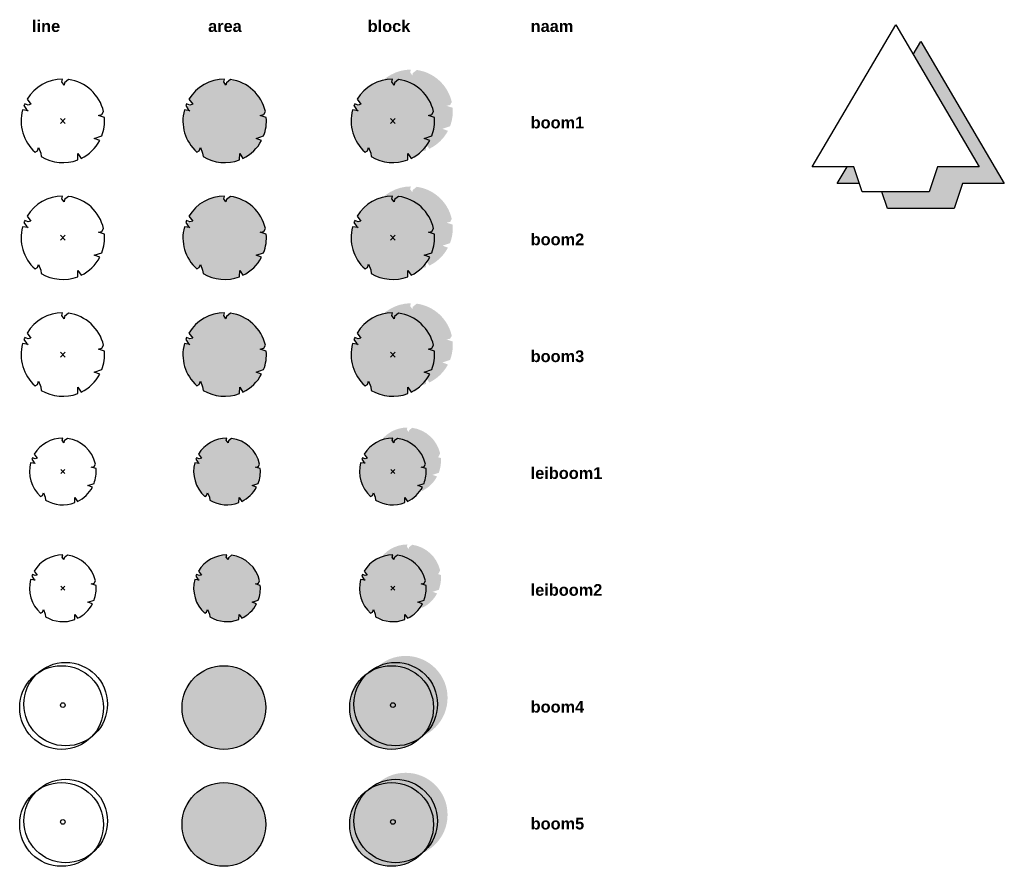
# Model space of a CAD drawing. Header units: metres. Extents: x 169758 to 173903, y 405444 to 407160.
# Tile 11 of 13: x 171422 to 171481, y 405570 to 405621. Entities that reach past the tile are written whole.
import ezdxf

# ---------------------------------------------------------------- set-up
doc = ezdxf.new("R2010")
doc.units = ezdxf.units.M
doc.header["$MEASUREMENT"] = 0
doc.layers.add('BRO ALG G legenda', color=7, linetype='Continuous')
for name, color, linetype, true_color in [('BRO ALG G te rooien danwel te verplanten boom cat.1', 7, 'Continuous', 0xed1f24), ('BRO ALG G te rooien danwel te verplanten boom cat.1.2', 7, 'Continuous', 0xf27172), ('BRO ALG G te rooien danwel te verplanten boom cat.1.3', 7, 'Continuous', 0x991b1e), ('BRO ALG G te rooien danwel te verplanten boom cat.2', 7, 'Continuous', 0xed1f24), ('BRO ALG G te rooien danwel te verplanten boom cat.2.2', 7, 'Continuous', 0xf27172), ('BRO ALG G te rooien danwel te verplanten boom cat.3', 7, 'Continuous', 0xed1f24), ('BRO ALG G te rooien danwel te verplanten boom cat.3.2', 7, 'Continuous', 0xf27172)]:
    doc.layers.add(name, color=color, linetype=linetype, true_color=true_color)
doc.styles.get("Standard").update_dxf_attribs({"font": 'arial.ttf'})

# ---------------------------------------------------------------- blocks, each defined once
blk = doc.blocks.new('boom1')
at = {"true_color": 0x939598, "transparency": 33554508}
h = blk.add_hatch(color=252, dxfattribs=at)
h.dxf.hatch_style = 1
h.paths.add_polyline_path([(3.218, 0.902), (3.432, 0.951), (3.527, 1.129, 0.311933), (1.432, 3.051), (1.195, 2.862), (1.165, 2.721), (1.035, 2.912), (1.077, 3.074, 0.261462), (-1.051, 1.866), (-0.824, 1.568), (-0.992, 1.52), (-1.191, 1.599, 0.012054), (-1.238, 1.488), (-1.089, 1.264), (-0.988, 1.18), (-1.323, 1.23, 0.284439), (-0.573, -1.293), (-0.438, -1.217), (-0.362, -1.019), (-0.234, -1.359), (-0.2, -1.568, 0.230282), (1.979, -1.762), (1.987, -1.382), (2.184, -1.673, 0.158791), (3.298, -0.597), (2.97, -0.473), (3.423, -0.323, 0.113539), (3.58, 0.787)])
at = {"true_color": 0xed1f24, "transparency": 33554508}
h = blk.add_hatch(color=240, dxfattribs=at)
h.dxf.hatch_style = 1
h.paths.add_polyline_path([(2.129, 0.327), (2.342, 0.377), (2.438, 0.555, 0.311933), (0.343, 2.476), (0.106, 2.288), (0.076, 2.147), (-0.054, 2.338), (-0.012, 2.5, 0.261462), (-2.14, 1.292), (-1.913, 0.993), (-2.081, 0.946), (-2.281, 1.024, 0.012054), (-2.327, 0.913), (-2.178, 0.689), (-2.077, 0.606), (-2.413, 0.655, 0.284439), (-1.663, -1.867), (-1.527, -1.791), (-1.451, -1.593), (-1.323, -1.933), (-1.289, -2.142, 0.230282), (0.889, -2.336), (0.898, -1.956), (1.094, -2.248, 0.158791), (2.208, -1.172), (1.881, -1.048), (2.333, -0.897, 0.113539), (2.491, 0.212)])
at = {"color": 240, "true_color": 0xed1f24}
blk.add_lwpolyline([(2.333, -0.897, 0.113539), (2.491, 0.212), (2.129, 0.327), (2.342, 0.377), (2.438, 0.555, 0.311933), (0.343, 2.476), (0.106, 2.288), (0.076, 2.147), (-0.054, 2.338), (-0.012, 2.5, 0.261462), (-2.14, 1.292), (-1.913, 0.993), (-2.081, 0.946), (-2.281, 1.024, 0.012054), (-2.327, 0.913), (-2.178, 0.689), (-2.077, 0.606), (-2.413, 0.655, 0.284439), (-1.663, -1.867), (-1.527, -1.791), (-1.451, -1.593), (-1.323, -1.933), (-1.289, -2.142, 0.230282), (0.889, -2.336), (0.898, -1.956), (1.094, -2.248, 0.158791), (2.208, -1.172), (1.881, -1.048)], format="xyb", close=True, dxfattribs=at)
for points in [[(-0.148, -0.147), (0.148, 0.147)], [(0.147, -0.148), (-0.147, 0.148)]]:
    blk.add_lwpolyline(points, dxfattribs=at)
blk = doc.blocks.new('boom2')
at = {"true_color": 0x939598, "transparency": 33554508}
h = blk.add_hatch(color=252, dxfattribs=at)
h.dxf.hatch_style = 1
h.paths.add_polyline_path([(3.218, 0.902), (3.432, 0.951), (3.527, 1.129, 0.311933), (1.432, 3.051), (1.195, 2.862), (1.165, 2.721), (1.035, 2.912), (1.077, 3.074, 0.261462), (-1.051, 1.866), (-0.824, 1.568), (-0.992, 1.52), (-1.191, 1.599, 0.012054), (-1.238, 1.488), (-1.089, 1.264), (-0.988, 1.18), (-1.323, 1.23, 0.284439), (-0.573, -1.293), (-0.438, -1.217), (-0.362, -1.019), (-0.234, -1.359), (-0.2, -1.568, 0.230282), (1.979, -1.762), (1.987, -1.382), (2.184, -1.673, 0.158791), (3.298, -0.597), (2.97, -0.473), (3.423, -0.323, 0.113539), (3.58, 0.787)])
at = {"true_color": 0xf27172, "transparency": 33554508}
h = blk.add_hatch(color=11, dxfattribs=at)
h.dxf.hatch_style = 1
h.paths.add_polyline_path([(0.898, -1.956), (1.094, -2.248, 0.158791), (2.208, -1.172), (1.881, -1.048), (2.333, -0.897, 0.113539), (2.491, 0.212), (2.129, 0.327), (2.342, 0.377), (2.438, 0.555, 0.311933), (0.343, 2.476), (0.106, 2.288), (0.076, 2.147), (-0.054, 2.338), (-0.012, 2.5, 0.261462), (-2.14, 1.292), (-1.913, 0.993), (-2.081, 0.946), (-2.281, 1.024, 0.012054), (-2.327, 0.913), (-2.178, 0.689), (-2.077, 0.606), (-2.413, 0.655, 0.284439), (-1.663, -1.867), (-1.527, -1.791), (-1.451, -1.593), (-1.323, -1.933), (-1.289, -2.142, 0.230282), (0.889, -2.336)])
at = {"color": 11, "true_color": 0xf27172}
blk.add_lwpolyline([(2.333, -0.897, 0.113539), (2.491, 0.212), (2.129, 0.327), (2.342, 0.377), (2.438, 0.555, 0.311933), (0.343, 2.476), (0.106, 2.288), (0.076, 2.147), (-0.054, 2.338), (-0.012, 2.5, 0.261462), (-2.14, 1.292), (-1.913, 0.993), (-2.081, 0.946), (-2.281, 1.024, 0.012054), (-2.327, 0.913), (-2.178, 0.689), (-2.077, 0.606), (-2.413, 0.655, 0.284439), (-1.663, -1.867), (-1.527, -1.791), (-1.451, -1.593), (-1.323, -1.933), (-1.289, -2.142, 0.230282), (0.889, -2.336), (0.898, -1.956), (1.094, -2.248, 0.158791), (2.208, -1.172), (1.881, -1.048)], format="xyb", close=True, dxfattribs=at)
for points in [[(-0.148, -0.147), (0.148, 0.147)], [(0.147, -0.148), (-0.147, 0.148)]]:
    blk.add_lwpolyline(points, dxfattribs=at)
blk = doc.blocks.new('boom3')
at = {"true_color": 0x939598, "transparency": 33554508}
h = blk.add_hatch(color=252, dxfattribs=at)
h.dxf.hatch_style = 1
h.paths.add_polyline_path([(3.218, 0.902), (3.432, 0.951), (3.527, 1.129, 0.311933), (1.432, 3.051), (1.195, 2.862), (1.165, 2.721), (1.035, 2.912), (1.077, 3.074, 0.261462), (-1.051, 1.866), (-0.824, 1.568), (-0.992, 1.52), (-1.191, 1.599, 0.012054), (-1.238, 1.488), (-1.089, 1.264), (-0.988, 1.18), (-1.323, 1.23, 0.284439), (-0.573, -1.293), (-0.438, -1.217), (-0.362, -1.019), (-0.234, -1.359), (-0.2, -1.568, 0.230282), (1.979, -1.762), (1.987, -1.382), (2.184, -1.673, 0.158791), (3.298, -0.597), (2.97, -0.473), (3.423, -0.323, 0.113539), (3.58, 0.787)])
at = {"true_color": 0x991b1e, "transparency": 33554508}
h = blk.add_hatch(color=244, dxfattribs=at)
h.dxf.hatch_style = 1
h.paths.add_polyline_path([(-1.913, 0.993), (-2.081, 0.946), (-2.281, 1.024, 0.012054), (-2.327, 0.913), (-2.178, 0.689), (-2.077, 0.606), (-2.413, 0.655, 0.284439), (-1.663, -1.867), (-1.527, -1.791), (-1.451, -1.593), (-1.323, -1.933), (-1.289, -2.142, 0.230282), (0.889, -2.336), (0.898, -1.956), (1.094, -2.248, 0.158791), (2.208, -1.172), (1.881, -1.048), (2.333, -0.897, 0.113539), (2.491, 0.212), (2.129, 0.327), (2.342, 0.377), (2.438, 0.555, 0.311933), (0.343, 2.476), (0.106, 2.288), (0.076, 2.147), (-0.054, 2.338), (-0.012, 2.5, 0.261462), (-2.14, 1.292)])
at = {"color": 244, "true_color": 0x991b1e}
blk.add_lwpolyline([(2.333, -0.897, 0.113539), (2.491, 0.212), (2.129, 0.327), (2.342, 0.377), (2.438, 0.555, 0.311933), (0.343, 2.476), (0.106, 2.288), (0.076, 2.147), (-0.054, 2.338), (-0.012, 2.5, 0.261462), (-2.14, 1.292), (-1.913, 0.993), (-2.081, 0.946), (-2.281, 1.024, 0.012054), (-2.327, 0.913), (-2.178, 0.689), (-2.077, 0.606), (-2.413, 0.655, 0.284439), (-1.663, -1.867), (-1.527, -1.791), (-1.451, -1.593), (-1.323, -1.933), (-1.289, -2.142, 0.230282), (0.889, -2.336), (0.898, -1.956), (1.094, -2.248, 0.158791), (2.208, -1.172), (1.881, -1.048)], format="xyb", close=True, dxfattribs=at)
for points in [[(-0.148, -0.147), (0.148, 0.147)], [(0.147, -0.148), (-0.147, 0.148)]]:
    blk.add_lwpolyline(points, dxfattribs=at)
blk = doc.blocks.new('leiboom1')
at = {"true_color": 0x636466, "transparency": 33554508}
h = blk.add_hatch(color=251, dxfattribs=at)
h.dxf.hatch_style = 1
h.paths.add_polyline_path([(2.747, -0.086), (2.385, -0.206), (2.647, -0.305, -0.158791), (1.756, -1.166), (1.599, -0.933), (1.592, -1.237, -0.230282), (-0.151, -1.082), (-0.178, -0.915), (-0.281, -0.643), (-0.341, -0.801), (-0.45, -0.862, -0.284439), (-1.05, 1.156), (-0.781, 1.117), (-0.862, 1.183), (-0.981, 1.363, -0.012054), (-0.944, 1.451), (-0.784, 1.389), (-0.65, 1.427), (-0.832, 1.665, -0.261462), (0.871, 2.632), (0.837, 2.502), (0.941, 2.349), (0.965, 2.462), (1.155, 2.613, -0.311933), (2.831, 1.076), (2.712, 0.853), (2.873, 0.802, -0.113539)])
at = {"true_color": 0xed1f24, "transparency": 33554508}
h = blk.add_hatch(color=240, dxfattribs=at)
h.dxf.hatch_style = 1
h.paths.add_polyline_path([(1.867, -0.718), (1.505, -0.838), (1.767, -0.937, -0.158791), (0.876, -1.798), (0.718, -1.565), (0.711, -1.869, -0.230282), (-1.031, -1.714), (-1.058, -1.547), (-1.161, -1.275), (-1.222, -1.433), (-1.33, -1.494, -0.284439), (-1.93, 0.524), (-1.662, 0.485), (-1.743, 0.551), (-1.862, 0.731, -0.012054), (-1.824, 0.819), (-1.665, 0.757), (-1.53, 0.795), (-1.712, 1.034, -0.261462), (-0.01, 2), (-0.044, 1.87), (0.061, 1.717), (0.085, 1.83), (0.274, 1.981, -0.311933), (1.95, 0.444), (1.831, 0.221), (1.993, 0.17, -0.113539)])
at = {"color": 240, "true_color": 0xed1f24}
blk.add_lwpolyline([(1.867, -0.718, 0.113539), (1.993, 0.17), (1.703, 0.262), (1.874, 0.301), (1.95, 0.444, 0.311933), (0.274, 1.981), (0.085, 1.83), (0.061, 1.717), (-0.044, 1.87), (-0.01, 2, 0.261462), (-1.712, 1.034), (-1.53, 0.795), (-1.665, 0.757), (-1.824, 0.819, 0.012054), (-1.862, 0.731), (-1.743, 0.551), (-1.662, 0.485), (-1.93, 0.524, 0.284439), (-1.33, -1.494), (-1.222, -1.433), (-1.161, -1.275), (-1.058, -1.547), (-1.031, -1.714, 0.230282), (0.711, -1.869), (0.718, -1.565), (0.876, -1.798, 0.158791), (1.767, -0.937), (1.505, -0.838)], format="xyb", close=True, dxfattribs=at)
for points in [[(-0.118, -0.117), (0.118, 0.117)], [(0.117, -0.118), (-0.117, 0.118)]]:
    blk.add_lwpolyline(points, dxfattribs=at)
blk = doc.blocks.new('leiboom2')
at = {"true_color": 0x939598, "transparency": 33554508}
h = blk.add_hatch(color=252, dxfattribs=at)
h.dxf.hatch_style = 1
h.paths.add_polyline_path([(2.748, -0.092), (2.386, -0.212), (2.648, -0.311, -0.158791), (1.757, -1.172), (1.599, -0.939), (1.592, -1.243, -0.230282), (-0.15, -1.088), (-0.177, -0.921), (-0.28, -0.648), (-0.341, -0.807), (-0.449, -0.868, -0.284439), (-1.049, 1.15), (-0.781, 1.111), (-0.862, 1.177), (-0.981, 1.357, -0.012054), (-0.943, 1.445), (-0.784, 1.383), (-0.649, 1.421), (-0.831, 1.66, -0.261462), (0.871, 2.626), (0.837, 2.496), (0.942, 2.343), (0.966, 2.456), (1.155, 2.607, -0.311933), (2.831, 1.07), (2.712, 0.847), (2.874, 0.796, -0.113539)])
at = {"true_color": 0xf27172, "transparency": 33554508}
h = blk.add_hatch(color=11, dxfattribs=at)
h.dxf.hatch_style = 1
h.paths.add_polyline_path([(1.993, 0.17), (1.703, 0.262), (1.874, 0.301), (1.95, 0.444, 0.311933), (0.274, 1.981), (0.085, 1.83), (0.061, 1.717), (-0.044, 1.87), (-0.01, 2, 0.261462), (-1.712, 1.034), (-1.53, 0.795), (-1.665, 0.757), (-1.824, 0.819, 0.012054), (-1.862, 0.731), (-1.743, 0.551), (-1.662, 0.485), (-1.93, 0.524, 0.284439), (-1.33, -1.494), (-1.222, -1.433), (-1.161, -1.275), (-1.058, -1.547), (-1.031, -1.714, 0.230282), (0.711, -1.869), (0.718, -1.565), (0.876, -1.798, 0.158791), (1.767, -0.937), (1.505, -0.838), (1.867, -0.718, 0.113539)])
at = {"color": 11, "true_color": 0xf27172}
blk.add_lwpolyline([(1.867, -0.718, 0.113539), (1.993, 0.17), (1.703, 0.262), (1.874, 0.301), (1.95, 0.444, 0.311933), (0.274, 1.981), (0.085, 1.83), (0.061, 1.717), (-0.044, 1.87), (-0.01, 2, 0.261462), (-1.712, 1.034), (-1.53, 0.795), (-1.665, 0.757), (-1.824, 0.819, 0.012054), (-1.862, 0.731), (-1.743, 0.551), (-1.662, 0.485), (-1.93, 0.524, 0.284439), (-1.33, -1.494), (-1.222, -1.433), (-1.161, -1.275), (-1.058, -1.547), (-1.031, -1.714, 0.230282), (0.711, -1.869), (0.718, -1.565), (0.876, -1.798, 0.158791), (1.767, -0.937), (1.505, -0.838)], format="xyb", close=True, dxfattribs=at)
for points in [[(-0.118, -0.117), (0.118, 0.117)], [(0.117, -0.118), (-0.117, 0.118)]]:
    blk.add_lwpolyline(points, dxfattribs=at)
blk = doc.blocks.new('boom4')
at = {"lineweight": 30, "true_color": 0xed1f24, "transparency": 33554508}
h = blk.add_hatch(color=240, dxfattribs=at)
h.dxf.hatch_style = 1
h.paths.add_polyline_path([(-2.556, -0.147, 1), (2.463, -0.147, 1)])
at = {"lineweight": 30, "true_color": 0x939598, "transparency": 33554508}
h = blk.add_hatch(color=252, dxfattribs=at)
h.dxf.hatch_style = 1
h.paths.add_polyline_path([(-1.743, 0.437, 1), (3.276, 0.437, 1)])
at = {"color": 240, "linetype": 'ByBlock', "true_color": 0xed1f24}
for centre, radius in [((-0.074, -0.147), 2.509), ((0.172, 0.059), 2.5), ((0, 0), 0.14)]:
    blk.add_circle(centre, radius, dxfattribs=at)
blk = doc.blocks.new('boom5')
at = {"lineweight": 30, "true_color": 0xf27172, "transparency": 33554508}
h = blk.add_hatch(color=11, dxfattribs=at)
h.dxf.hatch_style = 1
h.paths.add_polyline_path([(-2.556, -0.147, 1), (2.463, -0.147, 1)])
at = {"lineweight": 30, "true_color": 0x939598, "transparency": 33554508}
h = blk.add_hatch(color=252, dxfattribs=at)
h.dxf.hatch_style = 1
h.paths.add_polyline_path([(-1.743, 0.437, 1), (3.276, 0.437, 1)])
at = {"color": 11, "linetype": 'ByBlock', "true_color": 0xf27172}
for centre, radius in [((-0.074, -0.147), 2.509), ((0.172, 0.059), 2.5), ((0, 0), 0.14)]:
    blk.add_circle(centre, radius, dxfattribs=at)
blk = doc.blocks.new('SAL-ORIENTATIE_NOORDPIJL_2-SO')
h = blk.add_hatch(color=256)
h.dxf.hatch_style = 1
h.paths.add_polyline_path([(-5, -17), (-5.82, -17), (-7, -19), (-4.33, -19)])
h.paths.add_polyline_path([(8, -19), (13, -19), (3, -2), (2.09, -3.55), (10, -17), (5, -17), (4, -20), (-1.67, -20), (-1, -22), (7, -22)])
blk.add_lwpolyline([(-4, -20), (-5, -17), (-10, -17), (0, 0), (10, -17), (5, -17), (4, -20)], close=True)
for points in [[(2.09, -3.55), (3, -2), (13, -19), (8, -19), (7, -22), (-1, -22), (-1.67, -20)], [(-4.33, -19), (-7, -19), (-5.82, -17)]]:
    blk.add_lwpolyline(points)

msp = doc.modelspace()

# ---------------------------------------------------------------- hatches: boundary and pattern name
at = {"true_color": 0xed1f24, "transparency": 33554508}
h = msp.add_hatch(color=240, dxfattribs=at)
h.dxf.hatch_style = 1
h.paths.add_polyline_path([(171436.03, 405615.23), (171436.244, 405615.279), (171436.339, 405615.457, 0.311933), (171434.244, 405617.379), (171434.007, 405617.19), (171433.977, 405617.049), (171433.74, 405617.397, 0.245535), (171431.761, 405616.195), (171431.988, 405615.896), (171431.594, 405615.785), (171431.723, 405615.592), (171431.824, 405615.509), (171431.488, 405615.558, 0.284439), (171432.238, 405613.036), (171432.374, 405613.112), (171432.45, 405613.309), (171432.578, 405612.969), (171432.612, 405612.76, 0.230282), (171434.79, 405612.566), (171434.799, 405612.946), (171434.995, 405612.655, 0.158791), (171436.11, 405613.731), (171435.782, 405613.855), (171436.234, 405614.005, 0.113539), (171436.392, 405615.115)])
at = {"true_color": 0xf27172, "transparency": 33554508}
h = msp.add_hatch(color=11, dxfattribs=at)
h.dxf.hatch_style = 1
h.paths.add_polyline_path([(171434.799, 405605.946), (171434.995, 405605.655, 0.158791), (171436.11, 405606.731), (171435.782, 405606.855), (171436.234, 405607.005, 0.113539), (171436.392, 405608.115), (171436.03, 405608.23), (171436.244, 405608.279), (171436.339, 405608.457, 0.311933), (171434.244, 405610.379), (171434.007, 405610.19), (171433.977, 405610.049), (171433.74, 405610.397, 0.245535), (171431.761, 405609.195), (171431.988, 405608.896), (171431.594, 405608.785), (171431.723, 405608.592), (171431.824, 405608.509), (171431.488, 405608.558, 0.284439), (171432.238, 405606.036), (171432.374, 405606.112), (171432.45, 405606.309), (171432.578, 405605.969), (171432.612, 405605.76, 0.230282), (171434.79, 405605.566)])
at = {"true_color": 0x991b1e, "transparency": 33554508}
h = msp.add_hatch(color=244, dxfattribs=at)
h.dxf.hatch_style = 1
h.paths.add_polyline_path([(171431.988, 405601.896), (171431.594, 405601.785), (171431.723, 405601.592), (171431.824, 405601.509), (171431.488, 405601.558, 0.284439), (171432.238, 405599.036), (171432.374, 405599.112), (171432.45, 405599.309), (171432.578, 405598.969), (171432.612, 405598.76, 0.230282), (171434.79, 405598.566), (171434.799, 405598.946), (171434.995, 405598.655, 0.158791), (171436.11, 405599.731), (171435.782, 405599.855), (171436.234, 405600.005, 0.113539), (171436.392, 405601.115), (171436.03, 405601.23), (171436.244, 405601.279), (171436.339, 405601.457, 0.311933), (171434.244, 405603.379), (171434.007, 405603.19), (171433.977, 405603.049), (171433.74, 405603.397, 0.245535), (171431.761, 405602.195)])
at = {"true_color": 0xed1f24, "transparency": 33554508}
h = msp.add_hatch(color=240, dxfattribs=at)
h.dxf.hatch_style = 1
h.paths.add_polyline_path([(171432.512, 405594.697), (171432.197, 405594.608), (171432.3, 405594.454), (171432.38, 405594.387), (171432.112, 405594.427, 0.284439), (171432.712, 405592.409), (171432.82, 405592.47), (171432.881, 405592.628), (171432.984, 405592.356), (171433.011, 405592.189, 0.230282), (171434.754, 405592.033), (171434.76, 405592.338), (171434.918, 405592.104, 0.158791), (171435.809, 405592.965), (171435.547, 405593.065), (171435.909, 405593.185, 0.113539), (171436.035, 405594.073), (171435.745, 405594.164), (171435.916, 405594.204), (171435.992, 405594.346, 0.311933), (171434.316, 405595.884), (171434.127, 405595.733), (171434.103, 405595.62), (171433.913, 405595.898, 0.245535), (171432.33, 405594.936)])
at = {"true_color": 0xf27172, "transparency": 33554508}
h = msp.add_hatch(color=11, dxfattribs=at)
h.dxf.hatch_style = 1
h.paths.add_polyline_path([(171435.992, 405587.346, 0.311933), (171434.316, 405588.884), (171434.127, 405588.733), (171434.103, 405588.62), (171433.913, 405588.898, 0.245535), (171432.33, 405587.936), (171432.512, 405587.697), (171432.197, 405587.608), (171432.3, 405587.454), (171432.38, 405587.387), (171432.112, 405587.427, 0.284439), (171432.712, 405585.409), (171432.82, 405585.47), (171432.881, 405585.628), (171432.984, 405585.356), (171433.011, 405585.189, 0.230282), (171434.754, 405585.033), (171434.76, 405585.338), (171434.918, 405585.104, 0.158791), (171435.809, 405585.965), (171435.547, 405586.065), (171435.909, 405586.185, 0.113539), (171436.035, 405587.073), (171435.745, 405587.164), (171435.916, 405587.204)])
at = {"lineweight": 30, "true_color": 0xed1f24, "transparency": 33554508}
h = msp.add_hatch(color=240, dxfattribs=at)
h.dxf.hatch_style = 1
h.paths.add_polyline_path([(171431.345, 405579.755, 1), (171436.364, 405579.755, 1)])
at = {"lineweight": 30, "true_color": 0xf27172, "transparency": 33554508}
h = msp.add_hatch(color=11, dxfattribs=at)
h.dxf.hatch_style = 1
h.paths.add_polyline_path([(171431.345, 405572.755, 1), (171436.364, 405572.755, 1)])

# ---------------------------------------------------------------- linework, layer by layer
at = {"color": 240, "lineweight": 30, "true_color": 0xed1f24}
for points in [[(171426.545, 405614.005, 0.113539), (171426.703, 405615.115), (171426.341, 405615.23), (171426.554, 405615.279), (171426.649, 405615.457, 0.311933), (171424.555, 405617.379), (171424.318, 405617.19), (171424.288, 405617.049), (171424.157, 405617.24), (171424.2, 405617.403, 0.261462), (171422.071, 405616.195), (171422.299, 405615.896), (171422.131, 405615.849), (171421.931, 405615.927, 0.012054), (171421.885, 405615.816), (171422.034, 405615.592), (171422.135, 405615.509), (171421.799, 405615.558, 0.284439), (171422.549, 405613.036), (171422.685, 405613.112), (171422.76, 405613.309), (171422.889, 405612.969), (171422.923, 405612.76, 0.230282), (171425.101, 405612.566), (171425.109, 405612.946), (171425.306, 405612.655, 0.158791), (171426.42, 405613.731), (171426.093, 405613.855)], [(171436.234, 405614.005, 0.113539), (171436.392, 405615.115), (171436.03, 405615.23), (171436.244, 405615.279), (171436.339, 405615.457, 0.311933), (171434.244, 405617.379), (171434.007, 405617.19), (171433.977, 405617.049), (171433.847, 405617.24), (171433.889, 405617.403, 0.261462), (171431.761, 405616.195), (171431.988, 405615.896), (171431.82, 405615.849), (171431.621, 405615.927, 0.012054), (171431.574, 405615.816), (171431.723, 405615.592), (171431.824, 405615.509), (171431.488, 405615.558, 0.284439), (171432.238, 405613.036), (171432.374, 405613.112), (171432.45, 405613.309), (171432.578, 405612.969), (171432.612, 405612.76, 0.230282), (171434.79, 405612.566), (171434.799, 405612.946), (171434.995, 405612.655, 0.158791), (171436.11, 405613.731), (171435.782, 405613.855)], [(171426.078, 405593.185, 0.113539), (171426.205, 405594.073), (171425.915, 405594.164), (171426.086, 405594.204), (171426.162, 405594.346, 0.311933), (171424.486, 405595.884), (171424.296, 405595.733), (171424.273, 405595.62), (171424.168, 405595.773), (171424.202, 405595.903, 0.261462), (171422.5, 405594.936), (171422.681, 405594.697), (171422.547, 405594.659), (171422.387, 405594.722, 0.012054), (171422.35, 405594.633), (171422.469, 405594.454), (171422.55, 405594.387), (171422.282, 405594.427, 0.284439), (171422.882, 405592.409), (171422.99, 405592.47), (171423.051, 405592.628), (171423.153, 405592.356), (171423.181, 405592.189, 0.230282), (171424.923, 405592.033), (171424.93, 405592.338), (171425.087, 405592.104, 0.158791), (171425.979, 405592.965), (171425.717, 405593.065)], [(171435.909, 405593.185, 0.113539), (171436.035, 405594.073), (171435.745, 405594.164), (171435.916, 405594.204), (171435.992, 405594.346, 0.311933), (171434.316, 405595.884), (171434.127, 405595.733), (171434.103, 405595.62), (171433.999, 405595.773), (171434.032, 405595.903, 0.261462), (171432.33, 405594.936), (171432.512, 405594.697), (171432.377, 405594.659), (171432.218, 405594.722, 0.012054), (171432.18, 405594.633), (171432.3, 405594.454), (171432.38, 405594.387), (171432.112, 405594.427, 0.284439), (171432.712, 405592.409), (171432.82, 405592.47), (171432.881, 405592.628), (171432.984, 405592.356), (171433.011, 405592.189, 0.230282), (171434.754, 405592.033), (171434.76, 405592.338), (171434.918, 405592.104, 0.158791), (171435.809, 405592.965), (171435.547, 405593.065)]]:
    msp.add_lwpolyline(points, format="xyb", close=True, dxfattribs=at)
for points in [[(171424.064, 405614.756), (171424.36, 405615.049)], [(171424.358, 405614.755), (171424.065, 405615.051)], [(171424.093, 405593.785), (171424.33, 405594.02)], [(171424.329, 405593.784), (171424.094, 405594.021)]]:
    msp.add_lwpolyline(points, dxfattribs=at)
at = {"color": 11, "lineweight": 30, "true_color": 0xf27172}
for points in [[(171426.545, 405607.005, 0.113539), (171426.703, 405608.115), (171426.341, 405608.23), (171426.554, 405608.279), (171426.649, 405608.457, 0.311933), (171424.555, 405610.379), (171424.318, 405610.19), (171424.288, 405610.049), (171424.157, 405610.24), (171424.2, 405610.403, 0.261462), (171422.071, 405609.195), (171422.299, 405608.896), (171422.131, 405608.849), (171421.931, 405608.927, 0.012054), (171421.885, 405608.816), (171422.034, 405608.592), (171422.135, 405608.509), (171421.799, 405608.558, 0.284439), (171422.549, 405606.036), (171422.685, 405606.112), (171422.76, 405606.309), (171422.889, 405605.969), (171422.923, 405605.76, 0.230282), (171425.101, 405605.566), (171425.109, 405605.946), (171425.306, 405605.655, 0.158791), (171426.42, 405606.731), (171426.093, 405606.855)], [(171436.234, 405607.005, 0.113539), (171436.392, 405608.115), (171436.03, 405608.23), (171436.244, 405608.279), (171436.339, 405608.457, 0.311933), (171434.244, 405610.379), (171434.007, 405610.19), (171433.977, 405610.049), (171433.847, 405610.24), (171433.889, 405610.403, 0.261462), (171431.761, 405609.195), (171431.988, 405608.896), (171431.82, 405608.849), (171431.621, 405608.927, 0.012054), (171431.574, 405608.816), (171431.723, 405608.592), (171431.824, 405608.509), (171431.488, 405608.558, 0.284439), (171432.238, 405606.036), (171432.374, 405606.112), (171432.45, 405606.309), (171432.578, 405605.969), (171432.612, 405605.76, 0.230282), (171434.79, 405605.566), (171434.799, 405605.946), (171434.995, 405605.655, 0.158791), (171436.11, 405606.731), (171435.782, 405606.855)], [(171426.078, 405586.185, 0.113539), (171426.205, 405587.073), (171425.915, 405587.164), (171426.086, 405587.204), (171426.162, 405587.346, 0.311933), (171424.486, 405588.884), (171424.296, 405588.733), (171424.273, 405588.62), (171424.168, 405588.773), (171424.202, 405588.903, 0.261462), (171422.5, 405587.936), (171422.681, 405587.697), (171422.547, 405587.659), (171422.387, 405587.722, 0.012054), (171422.35, 405587.633), (171422.469, 405587.454), (171422.55, 405587.387), (171422.282, 405587.427, 0.284439), (171422.882, 405585.409), (171422.99, 405585.47), (171423.051, 405585.628), (171423.153, 405585.356), (171423.181, 405585.189, 0.230282), (171424.923, 405585.033), (171424.93, 405585.338), (171425.087, 405585.104, 0.158791), (171425.979, 405585.965), (171425.717, 405586.065)], [(171435.909, 405586.185, 0.113539), (171436.035, 405587.073), (171435.745, 405587.164), (171435.916, 405587.204), (171435.992, 405587.346, 0.311933), (171434.316, 405588.884), (171434.127, 405588.733), (171434.103, 405588.62), (171433.999, 405588.773), (171434.032, 405588.903, 0.261462), (171432.33, 405587.936), (171432.512, 405587.697), (171432.377, 405587.659), (171432.218, 405587.722, 0.012054), (171432.18, 405587.633), (171432.3, 405587.454), (171432.38, 405587.387), (171432.112, 405587.427, 0.284439), (171432.712, 405585.409), (171432.82, 405585.47), (171432.881, 405585.628), (171432.984, 405585.356), (171433.011, 405585.189, 0.230282), (171434.754, 405585.033), (171434.76, 405585.338), (171434.918, 405585.104, 0.158791), (171435.809, 405585.965), (171435.547, 405586.065)]]:
    msp.add_lwpolyline(points, format="xyb", close=True, dxfattribs=at)
for points in [[(171424.064, 405607.756), (171424.36, 405608.049)], [(171424.358, 405607.755), (171424.065, 405608.051)], [(171424.093, 405586.785), (171424.33, 405587.02)], [(171424.329, 405586.784), (171424.094, 405587.021)]]:
    msp.add_lwpolyline(points, dxfattribs=at)
at = {"color": 244, "lineweight": 30, "true_color": 0x991b1e}
for points in [[(171426.545, 405600.005, 0.113539), (171426.703, 405601.115), (171426.341, 405601.23), (171426.554, 405601.279), (171426.649, 405601.457, 0.311933), (171424.555, 405603.379), (171424.318, 405603.19), (171424.288, 405603.049), (171424.157, 405603.24), (171424.2, 405603.403, 0.261462), (171422.071, 405602.195), (171422.299, 405601.896), (171422.131, 405601.849), (171421.931, 405601.927, 0.012054), (171421.885, 405601.816), (171422.034, 405601.592), (171422.135, 405601.509), (171421.799, 405601.558, 0.284439), (171422.549, 405599.036), (171422.685, 405599.112), (171422.76, 405599.309), (171422.889, 405598.969), (171422.923, 405598.76, 0.230282), (171425.101, 405598.566), (171425.109, 405598.946), (171425.306, 405598.655, 0.158791), (171426.42, 405599.731), (171426.093, 405599.855)], [(171436.234, 405600.005, 0.113539), (171436.392, 405601.115), (171436.03, 405601.23), (171436.244, 405601.279), (171436.339, 405601.457, 0.311933), (171434.244, 405603.379), (171434.007, 405603.19), (171433.977, 405603.049), (171433.847, 405603.24), (171433.889, 405603.403, 0.261462), (171431.761, 405602.195), (171431.988, 405601.896), (171431.82, 405601.849), (171431.621, 405601.927, 0.012054), (171431.574, 405601.816), (171431.723, 405601.592), (171431.824, 405601.509), (171431.488, 405601.558, 0.284439), (171432.238, 405599.036), (171432.374, 405599.112), (171432.45, 405599.309), (171432.578, 405598.969), (171432.612, 405598.76, 0.230282), (171434.79, 405598.566), (171434.799, 405598.946), (171434.995, 405598.655, 0.158791), (171436.11, 405599.731), (171435.782, 405599.855)]]:
    msp.add_lwpolyline(points, format="xyb", close=True, dxfattribs=at)
for points in [[(171424.064, 405600.756), (171424.36, 405601.049)], [(171424.358, 405600.755), (171424.065, 405601.051)]]:
    msp.add_lwpolyline(points, dxfattribs=at)
at = {"color": 240, "linetype": 'ByBlock', "lineweight": 30, "true_color": 0xed1f24}
for centre, radius in [((171424.138, 405579.755), 2.509), ((171424.384, 405579.962), 2.5), ((171433.855, 405579.755), 2.509), ((171424.212, 405579.903), 0.14)]:
    msp.add_circle(centre, radius, dxfattribs=at)
at = {"color": 11, "linetype": 'ByBlock', "lineweight": 30, "true_color": 0xf27172}
for centre, radius in [((171424.384, 405572.962), 2.5), ((171424.138, 405572.755), 2.509), ((171433.855, 405572.755), 2.509), ((171424.212, 405572.903), 0.14)]:
    msp.add_circle(centre, radius, dxfattribs=at)

# ---------------------------------------------------------------- block references
at = {"layer": 'BRO ALG G legenda', "xscale": 0.5, "yscale": 0.5, "zscale": 0.5}
msp.add_blockref('SAL-ORIENTATIE_NOORDPIJL_2-SO', (171474.076, 405620.659), dxfattribs=at)
at = {"layer": 'BRO ALG G te rooien danwel te verplanten boom cat.1'}
msp.add_blockref('boom1', (171443.969, 405614.903), dxfattribs=at)
at = {"layer": 'BRO ALG G te rooien danwel te verplanten boom cat.1.2'}
msp.add_blockref('boom2', (171443.969, 405607.903), dxfattribs=at)
at = {"layer": 'BRO ALG G te rooien danwel te verplanten boom cat.1.3'}
msp.add_blockref('boom3', (171443.969, 405600.903), dxfattribs=at)
at = {"layer": 'BRO ALG G te rooien danwel te verplanten boom cat.2'}
msp.add_blockref('leiboom1', (171443.969, 405593.903), dxfattribs=at)
at = {"layer": 'BRO ALG G te rooien danwel te verplanten boom cat.2.2'}
msp.add_blockref('leiboom2', (171443.969, 405586.903), dxfattribs=at)
at = {"layer": 'BRO ALG G te rooien danwel te verplanten boom cat.3'}
msp.add_blockref('boom4', (171443.969, 405579.903), dxfattribs=at)
at = {"layer": 'BRO ALG G te rooien danwel te verplanten boom cat.3.2'}
msp.add_blockref('boom5', (171443.969, 405572.903), dxfattribs=at)

# ---------------------------------------------------------------- texts
at = {"layer": 'BRO ALG G legenda', "char_height": 0.7, "attachment_point": 1}
for s, insert in [('\\A1;{\\fArial|b1|i0|c0|p34;line}', (171422.367, 405620.93)), ('\\A1;{\\fArial|b1|i0|c0|p34;block}', (171442.462, 405620.93)), ('\\A1;{\\fArial|b1|i0|c0|p34;area}', (171432.908, 405620.93)), ('\\A1;{\\fArial|b1|i0|c0|p34;naam}', (171452.219, 405620.93)), ('\\A1;{\\fArial|b1|i0|c0|p34;boom1}', (171452.219, 405615.154)), ('\\A1;{\\fArial|b1|i0|c0|p34;boom2}', (171452.219, 405608.154)), ('\\A1;{\\fArial|b1|i0|c0|p34;boom3}', (171452.219, 405601.154)), ('\\A1;{\\fArial|b1|i0|c0|p34;leiboom1}', (171452.219, 405594.154)), ('\\A1;{\\fArial|b1|i0|c0|p34;leiboom2}', (171452.219, 405587.154)), ('\\A1;{\\fArial|b1|i0|c0|p34;boom4}', (171452.219, 405580.154)), ('\\A1;{\\fArial|b1|i0|c0|p34;boom5}', (171452.219, 405573.154))]:
    msp.add_mtext_dynamic_manual_height_columns(s, width=5.01683, gutter_width=1, heights=[0], dxfattribs=dict(at, insert=insert))

doc.saveas('drawing.dxf')
